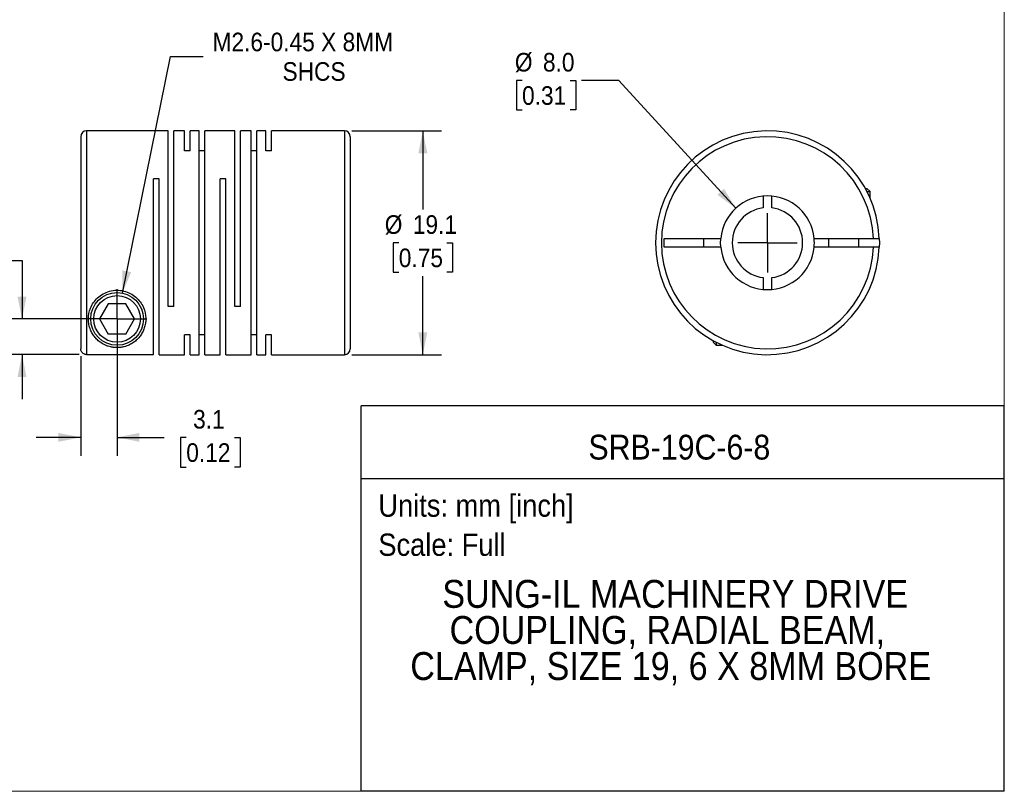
# Model space of a CAD drawing. Header units: millimetres. Extents: x 0 to 140, y 0 to 108.
# Tile 2 of 3: x 56 to 140, y 0 to 66. Entities that reach past the tile are written whole.
import ezdxf
from ezdxf.enums import TextEntityAlignment as Align

# ---------------------------------------------------------------- set-up
doc = ezdxf.new("R2010")
doc.units = ezdxf.units.MM
doc.header["$LTSCALE"] = 0.5
doc.linetypes.add('SLD-Solid', pattern=[0])
doc.layers.add('SLD-0', color=7, linetype='SLD-Solid', lineweight=25)
doc.layers.add('TEXT', color=140, linetype='SLD-Solid', lineweight=25)
doc.styles.add('SLDTEXTSTYLE0', font='GOTHIC.TTF', dxfattribs={"width": 0.913})
doc.dimstyles.new('SLDDIMSTYLE0', dxfattribs={"dimtxt": 1.5875, "dimasz": 1.905, "dimexe": 0, "dimexo": 0.0625, "dimgap": 0.396875, "dimtad": 0, "dimtih": 1, "dimtoh": 1, "dimdec": 1, "dimrnd": 1e-09, "dimzin": 4, "dimdsep": 46, "dimtxsty": 'SLDTEXTSTYLE0', "dimsah": 1, "dimcen": 0, "dimadec": 0, "dimazin": 1, "dimtfac": 1, "dimtdec": 1, "dimtofl": 0, "dimtmove": 0, "dimatfit": 3, "dimfxl": 0, "dimfrac": 2, "dimtolj": 1, "dimtzin": 12, "dimarcsym": 0})
doc.dimstyles.new('SLDDIMSTYLE1', dxfattribs={"dimtxt": 1.5875, "dimasz": 1.905, "dimexe": 0, "dimexo": 0.0625, "dimgap": 0.396875, "dimtad": 0, "dimtih": 1, "dimtoh": 1, "dimdec": 1, "dimrnd": 1e-09, "dimzin": 12, "dimdsep": 46, "dimtxsty": 'SLDTEXTSTYLE0', "dimsah": 1, "dimcen": 0.09, "dimadec": 0, "dimazin": 3, "dimtfac": 1, "dimtdec": 1, "dimtofl": 0, "dimtmove": 0, "dimatfit": 3, "dimfxl": 0, "dimfrac": 2, "dimtolj": 1, "dimtzin": 12, "dimarcsym": 0})
doc.dimstyles.new('SLDDIMSTYLE2', dxfattribs={"dimtxt": 1.5875, "dimasz": 1.905, "dimexe": 0, "dimexo": 0.0625, "dimgap": 0.396875, "dimtad": 0, "dimtih": 1, "dimtoh": 1, "dimdec": 1, "dimrnd": 1e-09, "dimzin": 12, "dimdsep": 46, "dimtxsty": 'SLDTEXTSTYLE0', "dimsah": 1, "dimcen": 0.09, "dimadec": 0, "dimazin": 3, "dimtfac": 1, "dimtdec": 1, "dimtmove": 0, "dimatfit": 0, "dimfxl": 0, "dimfrac": 2, "dimtolj": 1, "dimtzin": 12, "dimarcsym": 0})
doc.dimstyles.new('SLDDIMSTYLE3', dxfattribs={"dimtxt": 1.5875, "dimasz": 1.905, "dimexe": 0, "dimexo": 0.0625, "dimgap": 0.396875, "dimtad": 0, "dimtih": 1, "dimtoh": 1, "dimdec": 1, "dimrnd": 1e-09, "dimzin": 4, "dimdsep": 46, "dimtxsty": 'SLDTEXTSTYLE0', "dimsah": 1, "dimcen": 0.09, "dimadec": 0, "dimazin": 1, "dimtfac": 1, "dimtdec": 1, "dimtmove": 0, "dimatfit": 0, "dimfxl": 0, "dimfrac": 2, "dimtolj": 1, "dimtzin": 12, "dimarcsym": 0})
doc.dimstyles.new('SLDDIMSTYLE4', dxfattribs={"dimtxt": 1.5875, "dimasz": 1.905, "dimexe": 0, "dimexo": 0.0625, "dimgap": 0.396875, "dimtad": 0, "dimtih": 1, "dimtoh": 1, "dimdec": 1, "dimrnd": 1e-09, "dimzin": 12, "dimdsep": 46, "dimtxsty": 'SLDTEXTSTYLE0', "dimsah": 1, "dimcen": 0, "dimadec": 0, "dimazin": 3, "dimtfac": 1, "dimtdec": 1, "dimtofl": 0, "dimtmove": 0, "dimatfit": 3, "dimfxl": 0, "dimfrac": 2, "dimtolj": 1, "dimtzin": 12, "dimarcsym": 0})

# ---------------------------------------------------------------- blocks, each defined once
blk = doc.blocks.new('SW_NOTE_0')
at = {"layer": 'TEXT', "color": 0, "insert": (0, 2.433), "char_height": 1.905, "attachment_point": 1, "style": 'SLDTEXTSTYLE0'}
blk.add_mtext('Scale: Full', dxfattribs=at)
blk = doc.blocks.new('SW_NOTE_0_1')
at = {"layer": 'TEXT', "color": 0, "insert": (0, 2.433), "char_height": 1.905, "attachment_point": 1, "style": 'SLDTEXTSTYLE0'}
blk.add_mtext('Units: mm [inch]', dxfattribs=at)
blk = doc.blocks.new('Block1')
at = {"layer": 'TEXT'}
for p, q in [((139.701, 32.882), (84.822, 32.882)), ((84.822, 0.001), (84.822, 32.882)), ((139.701, 0.001), (139.701, 32.882)), ((84.822, 26.698), (139.701, 26.698)), ((139.701, 0.001), (84.822, 0.001))]:
    blk.add_line(p, q, dxfattribs=at)
at = {"layer": 'TEXT', "color": 140}
for name, p in [('SW_NOTE_0_1', (86.294, 22.903)), ('SW_NOTE_0', (86.294, 19.565))]:
    blk.add_blockref(name, p, dxfattribs=at)
at = {"layer": 'TEXT', "color": 140, "style": 'SLDTEXTSTYLE0', "width": 0.913}
for tag, height, p in [('AUTOATTR0', 2.117, (104.221, 27.676)), ('AUTOATTR1_0', 2.381, (91.756, 14.944)), ('AUTOATTR1_1', 2.381, (92.372, 11.864)), ('AUTOATTR1_2', 2.381, (89.023, 8.785))]:
    blk.add_attdef(tag, text='', height=height, dxfattribs=at).set_placement(p, align=Align.BOTTOM_LEFT)
blk = doc.blocks.new('Block2')
at = {"color": 7, "linetype": 'SLD-Solid', "lineweight": 18}
for q in [(139.701, 107.951), (0.001, 0.001)]:
    blk.add_line((139.701, 0.001), q, dxfattribs=at)
blk = doc.blocks.new('_D_1')
at = {"layer": 'SLD-0'}
for p, q in [((84.039, 56.359), (91.68, 56.359)), ((90.092, 56.359), (90.092, 49.651)), ((88.04, 46.809), (87.556, 46.809)), ((87.556, 46.809), (87.556, 44.288)), ((92.145, 46.809), (92.629, 46.809)), ((92.629, 46.809), (92.629, 44.288)), ((87.556, 44.288), (88.04, 44.288)), ((90.092, 37.259), (90.092, 43.966)), ((92.629, 44.288), (92.145, 44.288)), ((84.039, 37.259), (91.68, 37.259))]:
    blk.add_line(p, q, dxfattribs=at)
for points in [[(90.092, 56.359), (89.711, 54.454), (90.473, 54.454)], [(90.092, 37.259), (90.473, 39.164), (89.711, 39.164)]]:
    blk.add_solid(points, dxfattribs=at)
at = {"layer": 'SLD-0', "char_height": 1.5875, "attachment_point": 1, "style": 'SLDTEXTSTYLE0'}
for s, insert in [('%%c', (86.842, 49.159)), ('19.1', (89.237, 49.159)), ('0.75', (88.04, 46.316))]:
    blk.add_mtext(s, dxfattribs=dict(at, insert=insert))
blk = doc.blocks.new('_D_2')
at = {"layer": 'SLD-0'}
for p, q in [((64.004, 39.674), (64.004, 28.618)), ((60.904, 37.131), (60.904, 28.618)), ((60.904, 30.206), (57.094, 30.206)), ((64.004, 30.206), (68.03, 30.206)), ((69.906, 30.193), (69.422, 30.193)), ((69.422, 30.193), (69.422, 27.673)), ((74.011, 30.193), (74.495, 30.193)), ((74.495, 30.193), (74.495, 27.673)), ((69.422, 27.673), (69.906, 27.673)), ((74.495, 27.673), (74.011, 27.673))]:
    blk.add_line(p, q, dxfattribs=at)
for points in [[(60.904, 30.206), (58.999, 30.587), (58.999, 29.825)], [(64.004, 30.206), (65.909, 29.825), (65.909, 30.587)]]:
    blk.add_solid(points, dxfattribs=at)
at = {"layer": 'SLD-0', "char_height": 1.5875, "attachment_point": 1, "style": 'SLDTEXTSTYLE0'}
for s, insert in [('3.1', (70.492, 32.544)), ('0.12', (69.906, 29.701))]:
    blk.add_mtext(s, dxfattribs=dict(at, insert=insert))
blk = doc.blocks.new('_D_3')
at = {"layer": 'SLD-0'}
for p, q in [((46.095, 45.278), (45.611, 45.278)), ((45.611, 45.278), (45.611, 42.758)), ((50.2, 45.278), (50.684, 45.278)), ((50.684, 45.278), (50.684, 42.758)), ((52.72, 45.29), (55.895, 45.29)), ((55.895, 45.29), (55.895, 40.309)), ((45.611, 42.758), (46.095, 42.758)), ((50.684, 42.758), (50.2, 42.758)), ((63.369, 40.309), (54.307, 40.309)), ((60.769, 37.266), (54.307, 37.266)), ((55.895, 37.266), (55.895, 33.456))]:
    blk.add_line(p, q, dxfattribs=at)
for points in [[(55.895, 40.309), (56.276, 42.214), (55.514, 42.214)], [(55.895, 37.266), (55.514, 35.361), (56.276, 35.361)]]:
    blk.add_solid(points, dxfattribs=at)
at = {"layer": 'SLD-0', "char_height": 1.5875, "attachment_point": 1, "style": 'SLDTEXTSTYLE0'}
for s, insert in [('3.0', (46.681, 47.629)), ('0.12', (46.095, 44.786))]:
    blk.add_mtext(s, dxfattribs=dict(at, insert=insert))
blk = doc.blocks.new('_D_4')
at = {"layer": 'SLD-0'}
for p, q in [((64.454, 42.513), (68.577, 62.71)), ((68.577, 62.71), (71.356, 62.71))]:
    blk.add_line(p, q, dxfattribs=at)
blk.add_solid([(64.454, 42.513), (65.208, 44.303), (64.462, 44.456)], dxfattribs=at)
at = {"layer": 'SLD-0', "char_height": 1.5875, "attachment_point": 1, "style": 'SLDTEXTSTYLE0'}
for s, insert in [('M2.6-0.45 X 8MM', (72.149, 64.738)), ('SHCS', (78.118, 62.218))]:
    blk.add_mtext(s, dxfattribs=dict(at, insert=insert))
blk = doc.blocks.new('SW_CENTERMARKSYMBOL_1')
at = {"layer": 'SLD-0', "color": 0}
for q in [(0, 2.54), (-2.54, 0), (0, -2.54), (2.54, 0)]:
    blk.add_line((0, 0), q, dxfattribs=at)
blk = doc.blocks.new('_D_5')
at = {"layer": 'SLD-0'}
for p, q in [((98.555, 60.66), (98.071, 60.66)), ((98.071, 60.66), (98.071, 58.14)), ((102.66, 60.66), (103.144, 60.66)), ((103.144, 60.66), (103.144, 58.14)), ((106.803, 60.66), (103.628, 60.66)), ((116.793, 49.758), (106.803, 60.66)), ((98.071, 58.14), (98.555, 58.14)), ((103.144, 58.14), (102.66, 58.14))]:
    blk.add_line(p, q, dxfattribs=at)
blk.add_solid([(116.793, 49.758), (115.787, 51.42), (115.225, 50.905)], dxfattribs=at)
at = {"layer": 'SLD-0', "char_height": 1.5875, "attachment_point": 1, "style": 'SLDTEXTSTYLE0'}
for s, insert in [('%%c', (97.944, 63.01)), ('8.0', (100.338, 63.01)), ('0.31', (98.555, 60.168))]:
    blk.add_mtext(s, dxfattribs=dict(at, insert=insert))
blk = doc.blocks.new('SW_CENTERMARKSYMBOL_2')
at = {"layer": 'SLD-0', "color": 0}
for q in [(0, 2.54), (-2.54, 0), (0, -2.54), (2.54, 0)]:
    blk.add_line((0, 0), q, dxfattribs=at)

msp = doc.modelspace()

# ---------------------------------------------------------------- linework, layer by layer
for p, q in [((68.354, 56.359), (61.404, 56.359)), ((61.404, 56.359), (61.404, 37.266)), ((68.354, 41.359), (68.354, 56.359)), ((69.754, 56.359), (68.834, 56.359)), ((68.834, 41.359), (68.834, 56.359)), ((69.754, 54.651), (69.754, 56.359)), ((71.004, 56.359), (70.234, 56.359)), ((70.234, 54.651), (70.234, 56.359)), ((71.004, 37.259), (71.004, 56.359)), ((74.054, 56.359), (71.484, 56.359)), ((71.484, 37.259), (71.484, 56.359)), ((74.054, 41.359), (74.054, 56.359)), ((75.454, 56.359), (74.534, 56.359)), ((74.534, 41.359), (74.534, 56.359)), ((75.454, 37.259), (75.454, 56.359)), ((76.704, 56.359), (75.934, 56.359)), ((75.934, 37.259), (75.934, 56.359)), ((76.704, 54.651), (76.704, 56.359)), ((83.404, 56.359), (77.184, 56.359)), ((77.184, 54.651), (77.184, 56.359)), ((83.404, 56.359), (83.404, 37.259)), ((60.904, 55.859), (60.904, 37.766)), ((83.904, 55.859), (83.904, 37.759)), ((70.234, 54.651), (69.754, 54.651)), ((71.484, 54.651), (71.004, 54.651)), ((75.934, 54.651), (75.454, 54.651)), ((77.184, 54.651), (76.704, 54.651)), ((67.584, 52.259), (67.104, 52.259)), ((67.104, 37.266), (67.104, 52.259)), ((67.584, 37.259), (67.584, 52.259)), ((73.284, 52.259), (72.804, 52.259)), ((72.804, 37.259), (72.804, 52.259)), ((73.284, 37.259), (73.284, 52.259)), ((127.848, 51.439), (127.985, 51.439)), ((128.245, 51.179), (127.985, 51.439)), ((119.12, 50.791), (119.12, 49.785)), ((119.87, 49.785), (119.87, 50.791)), ((127.987, 51.179), (128.245, 51.179)), ((128.245, 50.635), (128.245, 51.179)), ((110.695, 47.184), (115.513, 47.184)), ((110.695, 46.434), (110.695, 47.184)), ((114.045, 47.184), (114.045, 46.434)), ((123.478, 47.184), (128.538, 47.184)), ((124.695, 47.184), (124.695, 46.434)), ((127.295, 46.434), (127.295, 47.184)), ((115.513, 46.434), (110.695, 46.434)), ((128.538, 46.434), (123.478, 46.434)), ((119.12, 43.832), (119.12, 42.826)), ((119.87, 42.826), (119.87, 43.832)), ((63.253, 41.609), (62.503, 40.309)), ((64.754, 41.609), (63.253, 41.609)), ((65.505, 40.309), (64.754, 41.609)), ((68.834, 41.359), (68.354, 41.359)), ((74.534, 41.359), (74.054, 41.359)), ((62.503, 40.309), (63.253, 39.009)), ((64.754, 39.009), (65.505, 40.309)), ((64.754, 39.009), (63.253, 39.009)), ((70.234, 38.966), (69.754, 38.966)), ((69.754, 37.259), (69.754, 38.966)), ((70.234, 37.259), (70.234, 38.966)), ((71.484, 38.966), (71.004, 38.966)), ((75.934, 38.966), (75.454, 38.966)), ((77.184, 38.966), (76.704, 38.966)), ((76.704, 37.259), (76.704, 38.966)), ((77.184, 37.259), (77.184, 38.966)), ((114.865, 38.456), (114.865, 38.319)), ((114.865, 38.319), (115.125, 38.059)), ((115.125, 38.317), (115.125, 38.059)), ((115.125, 38.059), (115.669, 38.059)), ((61.404, 37.266), (67.104, 37.266)), ((67.584, 37.259), (69.754, 37.259)), ((70.234, 37.259), (71.004, 37.259)), ((71.484, 37.259), (72.804, 37.259)), ((73.284, 37.259), (75.454, 37.259)), ((75.934, 37.259), (76.704, 37.259)), ((77.184, 37.259), (83.404, 37.259))]:
    msp.add_line(p, q)
at = {"flags": 128}
for points in [[(115.495, 46.809), (115.508, 47.122), (115.513, 47.184)], [(129.038, 47.184), (129.045, 46.809), (129.038, 46.434)], [(115.513, 46.434), (115.508, 46.495), (115.495, 46.809)]]:
    msp.add_lwpolyline(points, dxfattribs=at)
for radius in [2.25, 1.99]:
    msp.add_circle((64.004, 40.309), radius)
for centre, radius, start, end in [((61.404, 55.859), 0.5, 90, 180), ((83.404, 55.859), 0.5, 0, 90), ((119.495, 46.809), 9.55, 2.25041, 357.74959), ((119.495, 46.809), 9.05, 2.37481, 357.62519), ((119.495, 46.809), 4, 5.37938, 174.62062), ((119.495, 46.809), 3, 97.18076, 262.81924), ((119.495, 46.809), 3, 277.18076, 82.81924), ((119.495, 46.809), 4, 354.62062, 5.37938), ((119.495, 46.809), 4, 185.37938, 354.62062), ((83.404, 37.759), 0.5, 270, 0)]:
    msp.add_arc(centre, radius, start, end)
for points, knots in [([(128.538, 47.184), (128.562, 47.184), (128.609, 47.184), (128.678, 47.184), (128.742, 47.184), (128.8, 47.184), (128.853, 47.184), (128.899, 47.184), (128.938, 47.184), (128.971, 47.184), (128.996, 47.184), (129.016, 47.184), (129.029, 47.184), (129.037, 47.184), (129.038, 47.184), (129.038, 47.184)], [0, 0, 0, 0, 0.0916056, 0.1807638, 0.2674746, 0.3517377, 0.4335532, 0.5129211, 0.5898417, 0.6643153, 0.7363423, 0.8059235, 0.8730595, 0.9377513, 1, 1, 1, 1]), ([(129.038, 46.434), (129.037, 46.434), (129.035, 46.434), (129.018, 46.433), (128.989, 46.433), (128.947, 46.433), (128.89, 46.433), (128.819, 46.433), (128.735, 46.433), (128.64, 46.434), (128.572, 46.434), (128.538, 46.434)], [0, 0, 0, 0, 0.090721, 0.186537, 0.287451, 0.393462, 0.504573, 0.620783, 0.742091, 0.868497, 1, 1, 1, 1]), ([(61.554, 40.309), (61.553, 40.013), (61.633, 39.597), (61.85, 39.118), (62.063, 38.797), (62.322, 38.513), (62.629, 38.267), (62.939, 38.093), (63.227, 37.981), (63.475, 37.912), (63.746, 37.866), (64.047, 37.853), (64.343, 37.876), (64.611, 37.93), (64.85, 38.005), (65.127, 38.123), (65.424, 38.299), (65.725, 38.551), (65.977, 38.84), (66.183, 39.167), (66.39, 39.653), (66.508, 40.352), (66.35, 41.149), (66.002, 41.761), (65.624, 42.176), (65.142, 42.505), (64.576, 42.717), (63.966, 42.784), (63.36, 42.698), (62.801, 42.471), (62.33, 42.128), (61.966, 41.705), (61.636, 41.086), (61.554, 40.606), (61.554, 40.309)], [0, 0, 0, 0, 0.062226, 0.093551, 0.124664, 0.155704, 0.186947, 0.218236, 0.235227, 0.249692, 0.266177, 0.281061, 0.295767, 0.312441, 0.328142, 0.343805, 0.375122, 0.406252, 0.437497, 0.46868, 0.49972, 0.562068, 0.624336, 0.656123, 0.686918, 0.718115, 0.749456, 0.780751, 0.812029, 0.843402, 0.874675, 0.905503, 0.93742, 1, 1, 1, 1]), ([(61.404, 37.266), (61.382, 37.267), (61.339, 37.269), (61.275, 37.282), (61.202, 37.307), (61.124, 37.348), (61.048, 37.41), (60.986, 37.486), (60.94, 37.573), (60.909, 37.668), (60.906, 37.734), (60.904, 37.766)], [0, 0, 0, 0, 0.082297, 0.165403, 0.250748, 0.375195, 0.500573, 0.622892, 0.749821, 0.875014, 1, 1, 1, 1])]:
    msp.add_open_spline(points, degree=3, knots=knots)

# ---------------------------------------------------------------- block references
at = {"color": 7, "linetype": 'Continuous'}
msp.add_blockref('Block2', (0, 0), dxfattribs=at)
msp.add_blockref('Block1', (0, 0), dxfattribs=at).add_auto_attribs({'AUTOATTR0': 'SRB-19C-6-8', 'AUTOATTR1_0': 'SUNG-IL MACHINERY DRIVE ', 'AUTOATTR1_1': 'COUPLING, RADIAL BEAM, ', 'AUTOATTR1_2': 'CLAMP, SIZE 19, 6 X 8MM BORE'})
at = {"layer": 'SLD-0'}
for name, p in [('SW_CENTERMARKSYMBOL_2', (119.495, 46.809)), ('SW_CENTERMARKSYMBOL_1', (64.004, 40.309))]:
    msp.add_blockref(name, p, dxfattribs=at)

# ---------------------------------------------------------------- dimensions: what is measured, and where the dimension line sits
dim = msp.add_diameter_dim_2p(p1=(63.554, 38.104), p2=(64.454, 42.513), text='M2.6-0.45 X 8MM\\PSHCS', dimstyle='SLDDIMSTYLE4', override={"dimpost": '<>'}, dxfattribs=at)
dim.commit()
dim.dimension.update_dxf_attribs({"geometry": '_D_4', "text_midpoint": (80.755, 62.71), "dimtype": 163})
dim = msp.add_diameter_dim_2p(p1=(122.198, 43.86), p2=(116.793, 49.758), dimstyle='SLDDIMSTYLE0', dxfattribs=at)
dim.commit()
dim.dimension.update_dxf_attribs({"geometry": '_D_5', "text_midpoint": (100.608, 60.66), "dimtype": 163})
dim = msp.add_linear_dim(base=(90.092, 37.259), p1=(83.404, 56.359), p2=(83.404, 37.259), angle=90, text='%%c<>', dimstyle='SLDDIMSTYLE1', dxfattribs=at)
dim.commit()
dim.dimension.update_dxf_attribs({"geometry": '_D_1', "text_midpoint": (90.092, 46.809), "dimtype": 160})
dim = msp.add_linear_dim(base=(55.895, 40.309), p1=(61.404, 37.266), p2=(64.004, 40.309), angle=90, dimstyle='SLDDIMSTYLE3', dxfattribs=at)
dim.commit()
dim.dimension.update_dxf_attribs({"geometry": '_D_3', "text_midpoint": (55.895, 45.29), "dimtype": 160})
dim = msp.add_linear_dim(base=(64.004, 30.206), p1=(60.904, 37.766), p2=(64.004, 40.309), dimstyle='SLDDIMSTYLE2', dxfattribs=at)
dim.commit()
dim.dimension.update_dxf_attribs({"geometry": '_D_2', "text_midpoint": (71.959, 30.206), "dimtype": 160})

doc.saveas('drawing.dxf')
